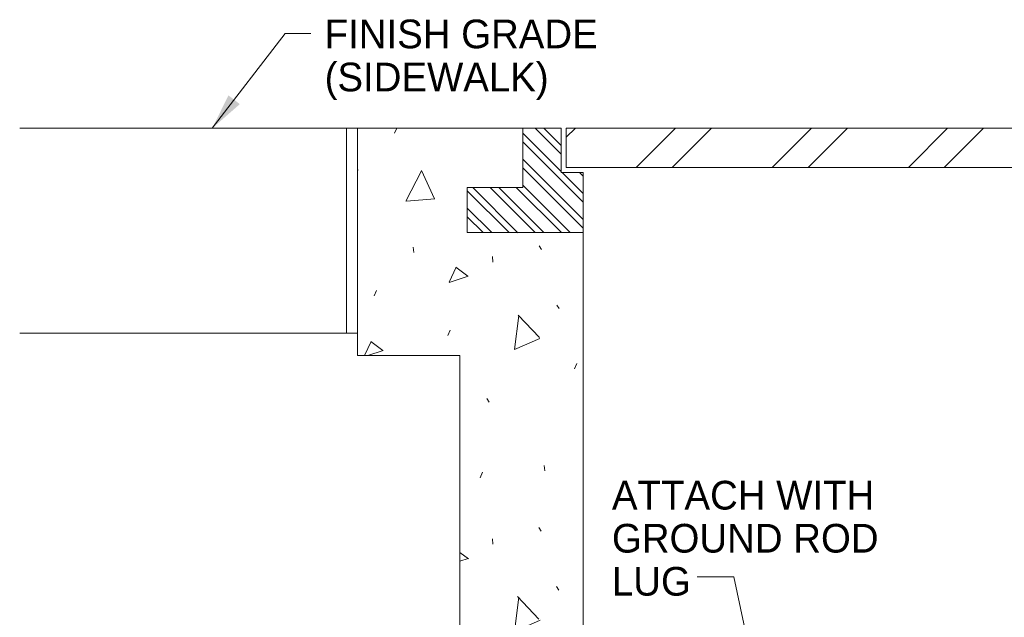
# Paper-space layout '113851LD001' of a CAD drawing. Header units: feet. Extents: x 0 to 34, y 0 to 22.
# Tile 71 of 74: x 12 to 16.1, y 15.6 to 18.1. Entities that reach past the tile are written whole.
import ezdxf

# ---------------------------------------------------------------- set-up
doc = ezdxf.new("R2010")
doc.units = ezdxf.units.FT
doc.header["$MEASUREMENT"] = 0
doc.linetypes.add('CENTER', pattern=[1.9999959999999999, 1.2499975, -0.2499994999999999, 0.2499995, -0.2499994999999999])
doc.linetypes.add('DGN Style 3', pattern=[25.340843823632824, 18.1006027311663, -7.240241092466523])
doc.layers.add('LT_P_Text', color=7, linetype='Continuous')
doc.styles.add('Style-ISO_FONTRIGHT', font='ISO_FONTRIGHT.shx')

psp = doc.layouts.new('113851LD001')

# ---------------------------------------------------------------- hatches: boundary and pattern name
at = {"layer": 'LT_P_Text', "linetype": 'Continuous', "lineweight": 13}
h = psp.add_hatch(dxfattribs=at)
h.set_pattern_fill('CONCRETE', scale=0.08556326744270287, style=0, pattern_type=2)
h.set_pattern_definition([(64.75100400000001, (13.76559770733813, 18.13105549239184), (-1.221969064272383, -2.355511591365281), [0.06911971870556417, -14.25464954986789]), (323.143443, (13.795080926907, 18.19357169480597), (-4.88787612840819, 3.533267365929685), [0.06276827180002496, -13.68198341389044]), (197.810793, (13.84530434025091, 18.15592240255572), (-2.443938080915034, -1.177755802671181), [0.08349554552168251, -3.766956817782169]), (82.610413, (14.03817566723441, 17.84865230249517), (-1.221968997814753, -8.244290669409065), [0.1438290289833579, -9.357127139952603]), (313.326271, (14.05667436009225, 17.99128678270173), (-10.9977212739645, 11.77755802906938), [0.12932939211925, -17.6796848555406]), (203.658183, (14.14541390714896, 17.8972050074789), (-2.443938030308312, -1.177755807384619), [0.1152477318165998, -14.55976242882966]), (62.581065, (13.58540428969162, 18.46890059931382), (-1.387313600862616e-08, -1.177755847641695), [0.1438343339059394, -2.509775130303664]), (294.755796, (13.65163907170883, 18.59657699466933), (-1.221968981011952, 2.355511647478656), [0.129271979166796, -11.54322310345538]), (185.007458, (13.7057718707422, 18.47918504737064), (-1.221969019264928, 1.804873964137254e-08), [0.118316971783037, -13.37484097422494]), (303.434902, (14.1415665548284, 18.28407196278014), (-2.443938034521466, 3.533267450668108), [0.01797727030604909, -15.50643459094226]), (66.02719400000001, (14.5980153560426, 18.57790033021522), (-1.221969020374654, -2.355511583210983), [0.02458070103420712, -8.998013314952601]), (66.02719400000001, (13.65218830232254, 17.67059873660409), (-1.221969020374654, -2.355511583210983), [0.02455503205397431, -8.998038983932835]), (66.02719400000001, (13.76144523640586, 17.9092281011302), (-1.221969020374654, -2.355511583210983), [0.02458070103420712, -8.998013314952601]), (276.576156, (14.16275775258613, 18.54418797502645), (5.818499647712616e-09, -1.177755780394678), [0.0225681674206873, -10.64743729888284]), (66.02719400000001, (13.89495507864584, 18.49242142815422), (-1.221969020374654, -2.355511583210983), [0.02455503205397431, -8.998038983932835]), (66.02719400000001, (13.45324403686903, 18.07429076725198), (-1.221969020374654, -2.355511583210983), [0.02456932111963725, -8.99802469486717]), (64.75100400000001, (13.41183586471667, 17.82063657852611), (-1.221969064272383, -2.355511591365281), [0.06913186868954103, -14.25463739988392]), (323.143443, (13.44132421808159, 17.88316373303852), (-4.88787612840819, 3.533267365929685), [0.06279317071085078, -13.68195851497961]), (197.810793, (13.49156756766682, 17.84549955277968), (-2.443938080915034, -1.177755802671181), [0.08351830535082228, -3.766934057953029]), (64.75100400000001, (14.36759920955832, 18.18790098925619), (-1.221969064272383, -2.355511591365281), [0.06911971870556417, -14.25464954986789]), (323.143443, (14.3970824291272, 18.25041719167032), (-4.88787612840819, 3.533267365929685), [0.06276827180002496, -13.68198341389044]), (197.810793, (14.44730584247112, 18.21276789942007), (-2.443938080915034, -1.177755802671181), [0.08349554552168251, -3.766956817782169]), (303.434902, (13.92302693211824, 17.64726126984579), (-2.443938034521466, 3.533267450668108), [0.01797727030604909, -15.50643459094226]), (303.434902, (14.2148656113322, 18.03720105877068), (-2.443938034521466, 3.533267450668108), [0.01799284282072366, -15.50641901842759]), (66.02719400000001, (13.53872293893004, 18.75377066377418), (-1.221969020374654, -2.355511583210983), [0.02455503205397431, -8.998038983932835]), (66.02719400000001, (14.28922462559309, 17.77013191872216), (-1.221969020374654, -2.355511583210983), [0.02455503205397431, -8.998038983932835]), (276.576156, (14.42455919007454, 18.46726899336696), (5.818499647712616e-09, -1.177755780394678), [0.0225681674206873, -10.64743729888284]), (276.576156, (13.61658149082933, 18.27764479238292), (5.818499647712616e-09, -1.177755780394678), [0.0225681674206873, -10.64743729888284]), (276.576156, (13.94671623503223, 18.23812157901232), (5.818499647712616e-09, -1.177755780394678), [0.0225681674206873, -10.64743729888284])])
h.paths.add_polyline_path([(13.38606587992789, 17.5985318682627), (13.38606587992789, 16.64934873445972), (13.81388136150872, 16.64934873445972), (13.81388136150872, 14.45361081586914), (14.32725993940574, 14.45361081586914), (14.32725993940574, 17.16272731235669), (13.84419122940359, 17.16272731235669), (13.84419122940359, 17.35057410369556), (14.07562151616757, 17.35057410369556), (14.07562151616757, 17.5985318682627)])

# ---------------------------------------------------------------- linework, layer by layer
at = {"layer": 'LT_P_Text', "color": 2, "linetype": 'DGN Style 3', "lineweight": 13}
for p, q in [((13.38606587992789, 17.5985318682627), (11.97725414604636, 17.5985318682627)), ((13.34046278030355, 16.74289919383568), (13.34046278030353, 17.5985318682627)), ((13.38606587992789, 16.74289919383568), (11.97725414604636, 16.74289919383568))]:
    psp.add_line(p, q, dxfattribs=at)
at = {"layer": 'LT_P_Text', "color": 7, "linetype": 'Continuous', "lineweight": 13}
for p, q in [((13.38606587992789, 17.5985318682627), (13.38606587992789, 16.64934873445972)), ((13.38606587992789, 17.5985318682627), (14.07562151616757, 17.5985318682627)), ((14.07562151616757, 17.5985318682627), (14.07562151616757, 17.35057410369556)), ((14.07562151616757, 17.5985318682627), (14.23594382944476, 17.5985318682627)), ((14.23594382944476, 17.5985318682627), (14.23594382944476, 17.41333869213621)), ((14.25733460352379, 17.5985318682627), (16.61422730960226, 17.5985318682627)), ((14.25733460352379, 17.43472946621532), (16.61422730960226, 17.43472946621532)), ((14.23594382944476, 17.41333869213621), (14.32725993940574, 17.41333869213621)), ((14.32725993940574, 17.41333869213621), (14.32725993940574, 14.45361081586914)), ((14.07562151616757, 17.35057410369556), (13.86747430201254, 17.35057410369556)), ((13.81388136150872, 16.64934873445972), (13.81388136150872, 14.45361081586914))]:
    psp.add_line(p, q, dxfattribs=at)
at = {"layer": 'LT_P_Text', "color": 7, "linetype": 'Continuous', "lineweight": 0}
for p, q in [((14.12773540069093, 17.5985318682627), (14.23594382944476, 17.49032343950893)), ((14.16403674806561, 17.5985318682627), (14.23594382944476, 17.52662478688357)), ((14.29517463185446, 17.5985318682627), (14.25733460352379, 17.5606918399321)), ((14.71305857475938, 17.5985318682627), (14.54925617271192, 17.43472946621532)), ((14.86271790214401, 17.5985318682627), (14.69891550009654, 17.43472946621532)), ((15.28060184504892, 17.5985318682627), (15.11679944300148, 17.43472946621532)), ((15.43026117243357, 17.5985318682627), (15.26645877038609, 17.43472946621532)), ((15.84814511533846, 17.5985318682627), (15.68434271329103, 17.43472946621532)), ((15.99780444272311, 17.5985318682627), (15.83400204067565, 17.43472946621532)), ((14.07562151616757, 17.5780430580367), (14.23594382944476, 17.41772074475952)), ((14.07562151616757, 17.54174171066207), (14.32725993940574, 17.29010328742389)), ((14.07562151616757, 17.46913901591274), (14.32725993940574, 17.21750059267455)), ((14.07562151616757, 17.43283766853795), (14.32725993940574, 17.18119924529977)), ((14.24032588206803, 17.41333869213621), (14.32725993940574, 17.3264046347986)), ((14.31292857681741, 17.41333869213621), (14.32725993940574, 17.39900732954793)), ((13.84419122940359, 17.33755582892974), (14.01901974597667, 17.16272731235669)), ((13.86747430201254, 17.35057410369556), (14.05557904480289, 17.16246936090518)), ((13.94007699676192, 17.35057410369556), (14.12792378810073, 17.16272731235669)), ((13.97637834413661, 17.35057410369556), (14.16422513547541, 17.16272731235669)), ((14.04898103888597, 17.35057410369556), (14.2368278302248, 17.16272731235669)), ((14.07562151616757, 17.36023497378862), (14.27312917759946, 17.16272731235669)), ((13.84419122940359, 17.26495313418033), (13.9464170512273, 17.16272731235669)), ((13.84419122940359, 17.22865178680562), (13.91011570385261, 17.16272731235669))]:
    psp.add_line(p, q, dxfattribs=at)
at = {"layer": 'LT_P_Text', "color": 7, "linetype": 'CENTER', "lineweight": 13}
psp.add_line((14.25733460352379, 17.5985318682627), (14.25733460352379, 17.43472946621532), dxfattribs=at)
at = {"layer": 'LT_P_Text', "color": 9, "linetype": 'Continuous', "lineweight": 0, "flags": 128}
for points in [[(12.78053289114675, 17.5985318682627), (13.08490702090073, 17.99386014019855), (13.19186110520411, 17.99386014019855)], [(15.14084077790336, 14.85645850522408), (14.95605276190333, 15.72656268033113), (14.80282799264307, 15.72656268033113)]]:
    psp.add_lwpolyline(points, dxfattribs=at)
at = {"layer": 'LT_P_Text', "color": 7, "linetype": 'Continuous', "lineweight": 13, "flags": 128}
psp.add_lwpolyline([(13.38606587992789, 17.5985318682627), (13.38606587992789, 16.64934873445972), (13.81388136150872, 16.64934873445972), (13.81388136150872, 14.45361081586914), (14.32725993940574, 14.45361081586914), (14.32725993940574, 17.16272731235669), (13.84419122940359, 17.16272731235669), (13.84419122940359, 17.35057410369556), (14.07562151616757, 17.35057410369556), (14.07562151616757, 17.5985318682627), (13.38606587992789, 17.5985318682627)], close=True, dxfattribs=at)
for points in [[(13.84419122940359, 17.16272731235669), (14.32725993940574, 17.16272731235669)], [(13.38606587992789, 16.64934873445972), (13.81388136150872, 16.64934873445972)]]:
    psp.add_lwpolyline(points, dxfattribs=at)
at = {"layer": 'LT_P_Text', "color": 9, "linetype": 'Continuous', "lineweight": 0, "extrusion": (0, 0, -1)}
psp.add_solid([(-12.84815146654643, 17.73544550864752), (-12.78053289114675, 17.5985318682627), (-12.89560913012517, 17.69890654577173)], dxfattribs=at)

# ---------------------------------------------------------------- texts
at = {"layer": 'LT_P_Text', "color": 7, "linetype": 'Continuous', "lineweight": 30, "char_height": 0.119788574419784, "attachment_point": 4, "style": 'Style-ISO_FONTRIGHT'}
for s, insert, line_spacing_factor in [('FINISH GRADE\\P(SIDEWALK)', (13.24934891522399, 17.88405400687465), 0.8999993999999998), ('ATTACH WITH\\PGROUND ROD\\PLUG\\P', (14.4477562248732, 15.88628065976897), 0.8999993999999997)]:
    psp.add_mtext(s, dxfattribs=dict(at, insert=insert, line_spacing_factor=line_spacing_factor))

doc.saveas('drawing.dxf')
